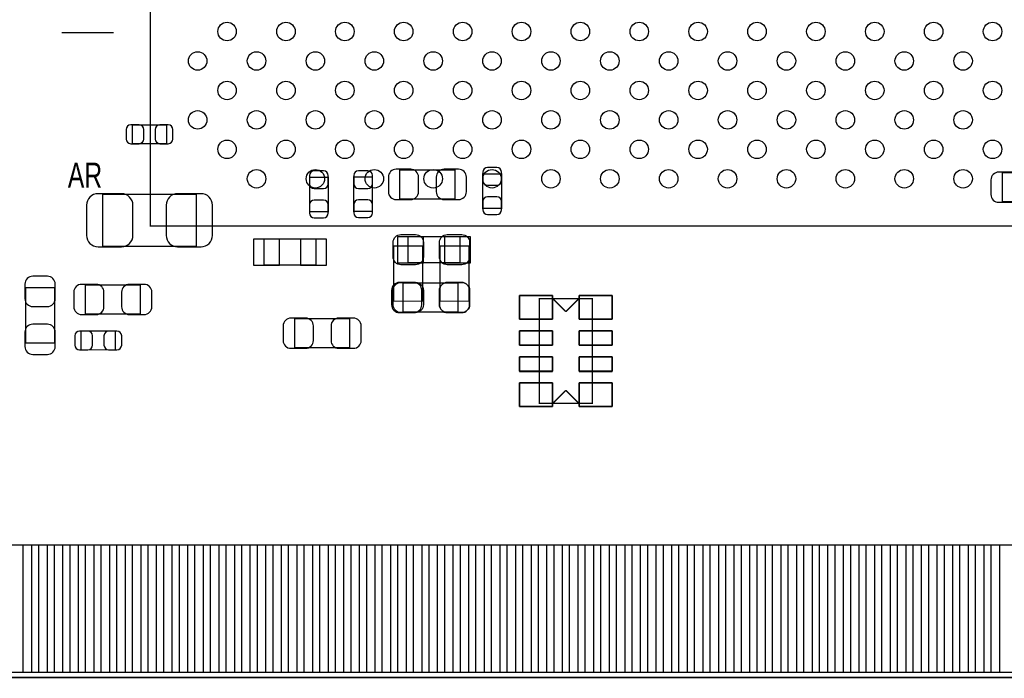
# Model space of a CAD drawing. Extents: x 0 to 67.6, y -0.1 to 51.7.
# Tile 5 of 12: x 23.2 to 42.1, y 0 to 12.6. Entities that reach past the tile are written whole.
import ezdxf
from ezdxf.enums import TextEntityAlignment as Align

# ---------------------------------------------------------------- set-up
doc = ezdxf.new("R2010")
doc.units = 0
for name, color, linetype in [('BG_OUTLINE', 5, 'CONTINUOUS'), ('PG_ASSEMBLY_BOTTOM', 254, 'CONTINUOUS'), ('PG_ASSEMBLY_TOP', 13, 'CONTINUOUS'), ('PIN_BOTTOM', 211, 'CONTINUOUS'), ('PIN_TOP', 3, 'CONTINUOUS')]:
    doc.layers.add(name, color=color, linetype=linetype)

msp = doc.modelspace()

# ---------------------------------------------------------------- linework, layer by layer
at = {"layer": 'BG_OUTLINE'}
msp.add_lwpolyline([(67.59956, 21.99894, 0.414214), (65.60058, 19.99996, 0.414214), (67.59956, 18.00098), (67.59956, 0), (16.74876, 0), (16.74876, 3.50012, 0.414214), (16.25092, 4.0005, 0.414214), (15.75054, 3.50012), (15.75054, 0), (0, 0), (0, 18.00098, 0.414214), (1.99898, 19.99996, 0.414214), (0, 21.99894), (0, 51.689), (67.59956, 51.689)], format="xyb", close=True, dxfattribs=at)
at = {"layer": 'PG_ASSEMBLY_BOTTOM'}
for points, const_width in [([(25.978866, 10.256774), (25.978866, 10.616946), (25.318974, 10.616946), (25.318974, 10.256774), (25.978866, 10.256774)], 0.0254), ([(31.518098, 9.194292), (31.518098, 9.754108), (30.457902, 9.754108), (30.457902, 9.194292), (31.518098, 9.194292)], 0.0254), ([(32.052514, 9.017254), (32.412686, 9.017254), (32.412686, 9.677146), (32.052514, 9.677146), (32.052514, 9.017254)], 0.0254), ([(42.035222, 9.700768), (42.035222, 9.140952), (43.095418, 9.140952), (43.095418, 9.700768), (42.035222, 9.700768)], 0.0254), ([(28.722574, 8.953754), (29.082746, 8.953754), (29.082746, 9.613646), (28.722574, 9.613646), (28.722574, 8.953754)], 0.0254), ([(29.572458, 8.958072), (29.93263, 8.958326), (29.93263, 9.618218), (29.572458, 9.617964), (29.572458, 8.958072)], 0.0254), ([(26.548842, 8.285734), (26.548842, 9.285986), (24.748998, 9.285986), (24.748998, 8.285734), (26.548842, 8.285734)], 0.0254), ([(28.848558, 8.423656), (27.848306, 8.423656), (27.848306, 7.923784), (28.848558, 7.923784), (28.848558, 8.423656)], 0.0254), ([(30.614874, 7.970012), (31.615126, 7.970012), (31.615126, 8.469884), (30.614874, 8.469884), (30.614874, 7.970012)], 0.0254), ([(30.518608, 7.5819), (30.518608, 7.022084), (31.578804, 7.022084), (31.578804, 7.5819), (30.518608, 7.5819)], 0.0254), ([(23.825708, 7.489698), (23.265892, 7.489698), (23.265892, 6.429502), (23.825708, 6.429502), (23.825708, 7.489698)], 0.024892), ([(24.412702, 7.544308), (24.412702, 6.984492), (25.472898, 6.984492), (25.472898, 7.544308), (24.412702, 7.544308)], 0.024892), ([(34.15538, 5.269992), (34.15538, 7.276592), (33.13938, 7.276592), (33.13938, 5.269992), (34.15538, 5.269992)], 0.0254), ([(28.436316, 6.896608), (28.436316, 6.336792), (29.496512, 6.336792), (29.496512, 6.896608), (28.436316, 6.896608)], 0.0254), ([(24.333454, 6.657086), (24.333454, 6.296914), (24.993346, 6.296914), (24.993346, 6.657086), (24.333454, 6.657086)], 0.0254), ([(33.64738, 5.518912), (33.39338, 5.264912)], 0.0254), ([(33.64738, 5.518912), (33.90138, 5.264912)], 0.0254)]:
    msp.add_lwpolyline(points, dxfattribs=dict(at, const_width=const_width))
at = {"layer": 'PG_ASSEMBLY_TOP', "const_width": 0.0254}
for points in [[(25.664922, 8.674862), (46.714918, 8.674862), (46.714918, 29.724858), (26.172922, 29.724858), (25.664922, 29.216858), (25.664922, 8.674862)], [(23.962614, 12.387326), (24.962612, 12.387326)], [(30.339792, 8.292084), (30.899608, 8.292084), (30.899608, 7.231888), (30.339792, 7.231888), (30.339792, 8.292084)], [(31.228792, 8.292084), (31.788608, 8.292084), (31.788608, 7.231888), (31.228792, 7.231888), (31.228792, 8.292084)], [(34.15538, 7.277862), (34.15538, 5.271262), (33.13938, 5.271262), (33.13938, 7.277862), (34.15538, 7.277862)], [(33.64738, 7.028942), (33.39338, 7.282942)], [(33.64738, 7.028942), (33.90138, 7.282942)], [(15.599918, 0), (67.600068, 0)]]:
    msp.add_lwpolyline(points, dxfattribs=at)
at = {"layer": 'PIN_BOTTOM'}
for points in [[(25.289002, 10.256774), (25.449022, 10.256774, 0.413587), (25.538938, 10.346944), (25.538938, 10.526776, 0.413587), (25.449022, 10.616946), (25.289002, 10.616946, 0.413587), (25.199086, 10.526776), (25.199086, 10.346944, 0.413587)], [(26.008838, 10.616946), (25.848818, 10.616946, 0.413587), (25.758902, 10.526776), (25.758902, 10.346944, 0.413587), (25.848818, 10.256774), (26.008838, 10.256774, 0.413587), (26.098754, 10.346944), (26.098754, 10.526776, 0.413587)], [(28.722574, 9.643618), (28.722574, 9.483598, 0.413587), (28.812744, 9.393682), (28.992576, 9.393682, 0.413587), (29.082746, 9.483598), (29.082746, 9.643618, 0.413587), (28.992576, 9.733534), (28.812744, 9.733534, 0.413587)], [(29.572712, 9.647936), (29.572712, 9.487916, 0.413587), (29.662882, 9.398), (29.842714, 9.398, 0.413587), (29.932884, 9.487916), (29.932884, 9.647936, 0.413587), (29.842714, 9.737852), (29.662882, 9.737852, 0.413587)], [(30.388052, 9.184132), (30.66796, 9.184132, 0.414846), (30.818074, 9.334246), (30.818074, 9.614154, 0.414846), (30.66796, 9.764268), (30.388052, 9.764268, 0.414846), (30.237938, 9.614154), (30.237938, 9.334246, 0.414846)], [(31.587948, 9.764268), (31.30804, 9.764268, 0.414846), (31.157926, 9.614154), (31.157926, 9.334246, 0.414846), (31.30804, 9.184132), (31.587948, 9.184132, 0.414846), (31.738062, 9.334246), (31.738062, 9.614154, 0.414846)], [(32.052514, 9.707118), (32.052514, 9.547098, 0.413587), (32.142684, 9.457182), (32.322516, 9.457182, 0.413587), (32.412686, 9.547098), (32.412686, 9.707118, 0.413587), (32.322516, 9.797034), (32.142684, 9.797034, 0.413587)], [(41.965372, 9.130792), (42.24528, 9.130792, 0.414846), (42.395394, 9.280906), (42.395394, 9.560814, 0.414846), (42.24528, 9.710928), (41.965372, 9.710928, 0.414846), (41.815258, 9.560814), (41.815258, 9.280906, 0.414846)], [(24.658828, 8.275828), (25.108916, 8.275828, 0.414414), (25.32888, 8.495792), (25.32888, 9.075928, 0.414414), (25.108916, 9.295892), (24.658828, 9.295892, 0.414414), (24.438864, 9.075928), (24.438864, 8.495792, 0.414414)], [(26.639012, 9.295892), (26.188924, 9.295892, 0.414414), (25.96896, 9.075928), (25.96896, 8.495792, 0.414414), (26.188924, 8.275828), (26.639012, 8.275828, 0.414414), (26.858976, 8.495792), (26.858976, 9.075928, 0.414414)], [(29.082746, 8.923782), (29.082746, 9.083802, 0.413587), (28.992576, 9.173718), (28.812744, 9.173718, 0.413587), (28.722574, 9.083802), (28.722574, 8.923782, 0.413587), (28.812744, 8.833866), (28.992576, 8.833866, 0.413587)], [(29.932884, 8.9281), (29.932884, 9.08812, 0.413587), (29.842714, 9.178036), (29.662882, 9.178036, 0.413587), (29.572712, 9.08812), (29.572712, 8.9281, 0.413587), (29.662882, 8.838184), (29.842714, 8.838184, 0.413587)], [(32.412686, 8.987282), (32.412686, 9.147302, 0.413587), (32.322516, 9.237218), (32.142684, 9.237218, 0.413587), (32.052514, 9.147302), (32.052514, 8.987282, 0.413587), (32.142684, 8.897366), (32.322516, 8.897366, 0.413587)], [(23.255732, 7.559548), (23.255732, 7.27964, 0.414846), (23.405846, 7.129526), (23.685754, 7.129526, 0.414846), (23.835868, 7.27964), (23.835868, 7.559548, 0.414846), (23.685754, 7.709662), (23.405846, 7.709662, 0.414846)], [(30.448758, 7.011924), (30.728666, 7.011924, 0.414846), (30.87878, 7.162038), (30.87878, 7.441946, 0.414846), (30.728666, 7.59206), (30.448758, 7.59206, 0.414846), (30.298644, 7.441946), (30.298644, 7.162038, 0.414846)], [(31.648654, 7.59206), (31.368746, 7.59206, 0.414846), (31.218632, 7.441946), (31.218632, 7.162038, 0.414846), (31.368746, 7.011924), (31.648654, 7.011924, 0.414846), (31.798768, 7.162038), (31.798768, 7.441946, 0.414846)], [(24.342852, 6.974332), (24.62276, 6.974332, 0.414846), (24.772874, 7.124446), (24.772874, 7.404354, 0.414846), (24.62276, 7.554468), (24.342852, 7.554468, 0.414846), (24.192738, 7.404354), (24.192738, 7.124446, 0.414846)], [(25.542748, 7.554468), (25.26284, 7.554468, 0.414846), (25.112726, 7.404354), (25.112726, 7.124446, 0.414846), (25.26284, 6.974332), (25.542748, 6.974332, 0.414846), (25.692862, 7.124446), (25.692862, 7.404354, 0.414846)], [(28.366466, 6.326632), (28.646374, 6.326632, 0.414846), (28.796488, 6.476746), (28.796488, 6.756654, 0.414846), (28.646374, 6.906768), (28.366466, 6.906768, 0.414846), (28.216352, 6.756654), (28.216352, 6.476746, 0.414846)], [(29.566362, 6.906768), (29.286454, 6.906768, 0.414846), (29.13634, 6.756654), (29.13634, 6.476746, 0.414846), (29.286454, 6.326632), (29.566362, 6.326632, 0.414846), (29.716476, 6.476746), (29.716476, 6.756654, 0.414846)], [(23.835868, 6.359652), (23.835868, 6.63956, 0.414846), (23.685754, 6.789674), (23.405846, 6.789674, 0.414846), (23.255732, 6.63956), (23.255732, 6.359652, 0.414846), (23.405846, 6.209538), (23.685754, 6.209538, 0.414846)], [(24.303482, 6.296914), (24.463502, 6.296914, 0.413587), (24.553418, 6.387084), (24.553418, 6.566916, 0.413587), (24.463502, 6.657086), (24.303482, 6.657086, 0.413587), (24.213566, 6.566916), (24.213566, 6.387084, 0.413587)], [(25.023318, 6.657086), (24.863298, 6.657086, 0.413587), (24.773382, 6.566916), (24.773382, 6.387084, 0.413587), (24.863298, 6.296914), (25.023318, 6.296914, 0.413587), (25.113234, 6.387084), (25.113234, 6.566916, 0.413587)]]:
    msp.add_lwpolyline(points, format="xyb", close=True, dxfattribs=at)
for points in [[(27.648281, 7.923657), (28.148407, 7.923657), (28.148407, 8.423783), (27.648281, 8.423783)], [(28.548457, 7.923657), (29.048583, 7.923657), (29.048583, 8.423783), (28.548457, 8.423783)], [(30.914975, 8.470011), (30.414849, 8.470011), (30.414849, 7.969885), (30.914975, 7.969885)], [(31.815151, 8.470011), (31.315025, 8.470011), (31.315025, 7.969885), (31.815151, 7.969885)], [(32.75838, 6.884162), (33.39338, 6.884162), (33.39338, 7.341362), (32.75838, 7.341362)], [(33.90138, 6.884162), (34.53638, 6.884162), (34.53638, 7.341362), (33.90138, 7.341362)], [(32.75838, 6.384036), (33.39338, 6.384036), (33.39338, 6.663436), (32.75838, 6.663436)], [(33.90138, 6.384036), (34.53638, 6.384036), (34.53638, 6.663436), (33.90138, 6.663436)], [(32.75838, 5.88391), (33.39338, 5.88391), (33.39338, 6.16331), (32.75838, 6.16331)], [(33.90138, 5.88391), (34.53638, 5.88391), (34.53638, 6.16331), (33.90138, 6.16331)], [(32.75838, 5.205984), (33.39338, 5.205984), (33.39338, 5.663184), (32.75838, 5.663184)], [(33.90138, 5.205984), (34.53638, 5.205984), (34.53638, 5.663184), (33.90138, 5.663184)], [(23.221442, 0.100076), (23.221442, 2.549906), (23.678642, 2.549906), (23.678642, 0.100076)], [(23.82139, 0.100076), (23.82139, 2.549906), (24.27859, 2.549906), (24.27859, 0.100076)], [(24.421338, 0.100076), (24.421338, 2.549906), (24.878538, 2.549906), (24.878538, 0.100076)], [(25.021286, 0.100076), (25.021286, 2.549906), (25.478486, 2.549906), (25.478486, 0.100076)], [(25.621488, 0.100076), (25.621488, 2.549906), (26.078688, 2.549906), (26.078688, 0.100076)], [(26.221436, 0.100076), (26.221436, 2.549906), (26.678636, 2.549906), (26.678636, 0.100076)], [(26.821384, 0.100076), (26.821384, 2.549906), (27.278584, 2.549906), (27.278584, 0.100076)], [(27.421332, 0.100076), (27.421332, 2.549906), (27.878532, 2.549906), (27.878532, 0.100076)], [(28.02128, 0.100076), (28.02128, 2.549906), (28.47848, 2.549906), (28.47848, 0.100076)], [(28.621482, 0.100076), (28.621482, 2.549906), (29.078682, 2.549906), (29.078682, 0.100076)], [(29.22143, 0.100076), (29.22143, 2.549906), (29.67863, 2.549906), (29.67863, 0.100076)], [(29.821378, 0.100076), (29.821378, 2.549906), (30.278578, 2.549906), (30.278578, 0.100076)], [(30.421326, 0.100076), (30.421326, 2.549906), (30.878526, 2.549906), (30.878526, 0.100076)], [(31.021274, 0.100076), (31.021274, 2.549906), (31.478474, 2.549906), (31.478474, 0.100076)], [(31.621476, 0.100076), (31.621476, 2.549906), (32.078676, 2.549906), (32.078676, 0.100076)], [(32.221424, 0.100076), (32.221424, 2.549906), (32.678624, 2.549906), (32.678624, 0.100076)], [(32.821372, 0.100076), (32.821372, 2.549906), (33.278572, 2.549906), (33.278572, 0.100076)], [(33.42132, 0.100076), (33.42132, 2.549906), (33.87852, 2.549906), (33.87852, 0.100076)], [(34.021522, 0.100076), (34.021522, 2.549906), (34.478722, 2.549906), (34.478722, 0.100076)], [(34.62147, 0.100076), (34.62147, 2.549906), (35.07867, 2.549906), (35.07867, 0.100076)], [(35.221418, 0.100076), (35.221418, 2.549906), (35.678618, 2.549906), (35.678618, 0.100076)], [(35.821366, 0.100076), (35.821366, 2.549906), (36.278566, 2.549906), (36.278566, 0.100076)], [(36.421314, 0.100076), (36.421314, 2.549906), (36.878514, 2.549906), (36.878514, 0.100076)], [(37.021516, 0.100076), (37.021516, 2.549906), (37.478716, 2.549906), (37.478716, 0.100076)], [(37.621464, 0.100076), (37.621464, 2.549906), (38.078664, 2.549906), (38.078664, 0.100076)], [(38.221412, 0.100076), (38.221412, 2.549906), (38.678612, 2.549906), (38.678612, 0.100076)], [(38.82136, 0.100076), (38.82136, 2.549906), (39.27856, 2.549906), (39.27856, 0.100076)], [(39.421308, 0.100076), (39.421308, 2.549906), (39.878508, 2.549906), (39.878508, 0.100076)], [(40.02151, 0.100076), (40.02151, 2.549906), (40.47871, 2.549906), (40.47871, 0.100076)], [(40.621458, 0.100076), (40.621458, 2.549906), (41.078658, 2.549906), (41.078658, 0.100076)], [(41.221406, 0.100076), (41.221406, 2.549906), (41.678606, 2.549906), (41.678606, 0.100076)], [(41.821354, 0.100076), (41.821354, 2.549906), (42.278554, 2.549906), (42.278554, 0.100076)]]:
    msp.add_lwpolyline(points, close=True, dxfattribs=at)
at = {"layer": 'PIN_TOP'}
for points in [[(30.909768, 8.361934), (30.909768, 8.082026, -0.414846), (30.759654, 7.931912), (30.479746, 7.931912, -0.414846), (30.329632, 8.082026), (30.329632, 8.361934, -0.414846), (30.479746, 8.512048), (30.759654, 8.512048, -0.414846)], [(31.798768, 8.361934), (31.798768, 8.082026, -0.414846), (31.648654, 7.931912), (31.368746, 7.931912, -0.414846), (31.218632, 8.082026), (31.218632, 8.361934, -0.414846), (31.368746, 8.512048), (31.648654, 8.512048, -0.414846)], [(30.329632, 7.162038), (30.329632, 7.441946, -0.414846), (30.479746, 7.59206), (30.759654, 7.59206, -0.414846), (30.909768, 7.441946), (30.909768, 7.162038, -0.414846), (30.759654, 7.011924), (30.479746, 7.011924, -0.414846)], [(31.218632, 7.162038), (31.218632, 7.441946, -0.414846), (31.368746, 7.59206), (31.648654, 7.59206, -0.414846), (31.798768, 7.441946), (31.798768, 7.162038, -0.414846), (31.648654, 7.011924), (31.368746, 7.011924, -0.414846)]]:
    msp.add_lwpolyline(points, format="xyb", close=True, dxfattribs=at)
for points in [[(32.75838, 7.34187), (33.39338, 7.34187), (33.39338, 6.88467), (32.75838, 6.88467)], [(33.90138, 7.34187), (34.53638, 7.34187), (34.53638, 6.88467), (33.90138, 6.88467)], [(32.75838, 6.663944), (33.39338, 6.663944), (33.39338, 6.384544), (32.75838, 6.384544)], [(33.90138, 6.663944), (34.53638, 6.663944), (34.53638, 6.384544), (33.90138, 6.384544)], [(32.75838, 6.163818), (33.39338, 6.163818), (33.39338, 5.884418), (32.75838, 5.884418)], [(33.90138, 6.163818), (34.53638, 6.163818), (34.53638, 5.884418), (33.90138, 5.884418)], [(32.75838, 5.663692), (33.39338, 5.663692), (33.39338, 5.206492), (32.75838, 5.206492)], [(33.90138, 5.663692), (34.53638, 5.663692), (34.53638, 5.206492), (33.90138, 5.206492)], [(22.921468, 0.100076), (22.921468, 2.549906), (23.378668, 2.549906), (23.378668, 0.100076)], [(23.521416, 0.100076), (23.521416, 2.549906), (23.978616, 2.549906), (23.978616, 0.100076)], [(24.121364, 0.100076), (24.121364, 2.549906), (24.578564, 2.549906), (24.578564, 0.100076)], [(24.721312, 0.100076), (24.721312, 2.549906), (25.178512, 2.549906), (25.178512, 0.100076)], [(25.321514, 0.100076), (25.321514, 2.549906), (25.778714, 2.549906), (25.778714, 0.100076)], [(25.921462, 0.100076), (25.921462, 2.549906), (26.378662, 2.549906), (26.378662, 0.100076)], [(26.52141, 0.100076), (26.52141, 2.549906), (26.97861, 2.549906), (26.97861, 0.100076)], [(27.121358, 0.100076), (27.121358, 2.549906), (27.578558, 2.549906), (27.578558, 0.100076)], [(27.721306, 0.100076), (27.721306, 2.549906), (28.178506, 2.549906), (28.178506, 0.100076)], [(28.321508, 0.100076), (28.321508, 2.549906), (28.778708, 2.549906), (28.778708, 0.100076)], [(28.921456, 0.100076), (28.921456, 2.549906), (29.378656, 2.549906), (29.378656, 0.100076)], [(29.521404, 0.100076), (29.521404, 2.549906), (29.978604, 2.549906), (29.978604, 0.100076)], [(30.121352, 0.100076), (30.121352, 2.549906), (30.578552, 2.549906), (30.578552, 0.100076)], [(30.7213, 0.100076), (30.7213, 2.549906), (31.1785, 2.549906), (31.1785, 0.100076)], [(31.321502, 0.100076), (31.321502, 2.549906), (31.778702, 2.549906), (31.778702, 0.100076)], [(31.92145, 0.100076), (31.92145, 2.549906), (32.37865, 2.549906), (32.37865, 0.100076)], [(32.521398, 0.100076), (32.521398, 2.549906), (32.978598, 2.549906), (32.978598, 0.100076)], [(33.121346, 0.100076), (33.121346, 2.549906), (33.578546, 2.549906), (33.578546, 0.100076)], [(33.721294, 0.100076), (33.721294, 2.549906), (34.178494, 2.549906), (34.178494, 0.100076)], [(34.321496, 0.100076), (34.321496, 2.549906), (34.778696, 2.549906), (34.778696, 0.100076)], [(34.921444, 0.100076), (34.921444, 2.549906), (35.378644, 2.549906), (35.378644, 0.100076)], [(35.521392, 0.100076), (35.521392, 2.549906), (35.978592, 2.549906), (35.978592, 0.100076)], [(36.12134, 0.100076), (36.12134, 2.549906), (36.57854, 2.549906), (36.57854, 0.100076)], [(36.721288, 0.100076), (36.721288, 2.549906), (37.178488, 2.549906), (37.178488, 0.100076)], [(37.32149, 0.100076), (37.32149, 2.549906), (37.77869, 2.549906), (37.77869, 0.100076)], [(37.921438, 0.100076), (37.921438, 2.549906), (38.378638, 2.549906), (38.378638, 0.100076)], [(38.521386, 0.100076), (38.521386, 2.549906), (38.978586, 2.549906), (38.978586, 0.100076)], [(39.121334, 0.100076), (39.121334, 2.549906), (39.578534, 2.549906), (39.578534, 0.100076)], [(39.721282, 0.100076), (39.721282, 2.549906), (40.178482, 2.549906), (40.178482, 0.100076)], [(40.321484, 0.100076), (40.321484, 2.549906), (40.778684, 2.549906), (40.778684, 0.100076)], [(40.921432, 0.100076), (40.921432, 2.549906), (41.378632, 2.549906), (41.378632, 0.100076)], [(41.52138, 0.100076), (41.52138, 2.549906), (41.97858, 2.549906), (41.97858, 0.100076)]]:
    msp.add_lwpolyline(points, close=True, dxfattribs=at)
for centre in [(27.13863, 12.411456), (28.2702, 12.411456), (29.401516, 12.411456), (30.532832, 12.411456), (31.664402, 12.411456), (32.795718, 12.411456), (33.927034, 12.411456), (35.058604, 12.411456), (36.18992, 12.411456), (37.321236, 12.411456), (38.452806, 12.411456), (39.584122, 12.411456), (40.715438, 12.411456), (41.847008, 12.411456), (26.572972, 11.845798), (27.704542, 11.845798), (28.835858, 11.845798), (29.967174, 11.845798), (31.098744, 11.845798), (32.23006, 11.845798), (33.361376, 11.845798), (34.492946, 11.845798), (35.624262, 11.845798), (36.755578, 11.845798), (37.886894, 11.845798), (39.018464, 11.845798), (40.14978, 11.845798), (41.281096, 11.845798), (27.13863, 11.28014), (28.2702, 11.28014), (29.401516, 11.28014), (30.532832, 11.28014), (31.664402, 11.28014), (32.795718, 11.28014), (33.927034, 11.28014), (35.058604, 11.28014), (36.18992, 11.28014), (37.321236, 11.28014), (38.452806, 11.28014), (39.584122, 11.28014), (40.715438, 11.28014), (41.847008, 11.28014), (26.572972, 10.714482), (27.704542, 10.714482), (28.835858, 10.714482), (29.967174, 10.714482), (31.098744, 10.714482), (32.23006, 10.714482), (33.361376, 10.714482), (34.492946, 10.714482), (35.624262, 10.714482), (36.755578, 10.714482), (37.886894, 10.714482), (39.018464, 10.714482), (40.14978, 10.714482), (41.281096, 10.714482), (27.13863, 10.14857), (28.2702, 10.14857), (29.401516, 10.14857), (30.532832, 10.14857), (31.664402, 10.14857), (32.795718, 10.14857), (33.927034, 10.14857), (35.058604, 10.14857), (36.18992, 10.14857), (37.321236, 10.14857), (38.452806, 10.14857), (39.584122, 10.14857), (40.715438, 10.14857), (41.847008, 10.14857), (27.704542, 9.582912), (28.835858, 9.582912), (29.967174, 9.582912), (31.098744, 9.582912), (32.23006, 9.582912), (33.361376, 9.582912), (34.492946, 9.582912), (35.624262, 9.582912), (36.755578, 9.582912), (37.886894, 9.582912), (39.018464, 9.582912), (40.14978, 9.582912), (41.281096, 9.582912)]:
    msp.add_circle(centre, 0.1778, dxfattribs=at)

# ---------------------------------------------------------------- texts
at = {"layer": 'PG_ASSEMBLY_TOP', "width": 0.736842}
msp.add_text('AR', height=0.4826, dxfattribs=at).set_placement((24.408384, 9.40943), align=Align.CENTER)

doc.saveas('drawing.dxf')
